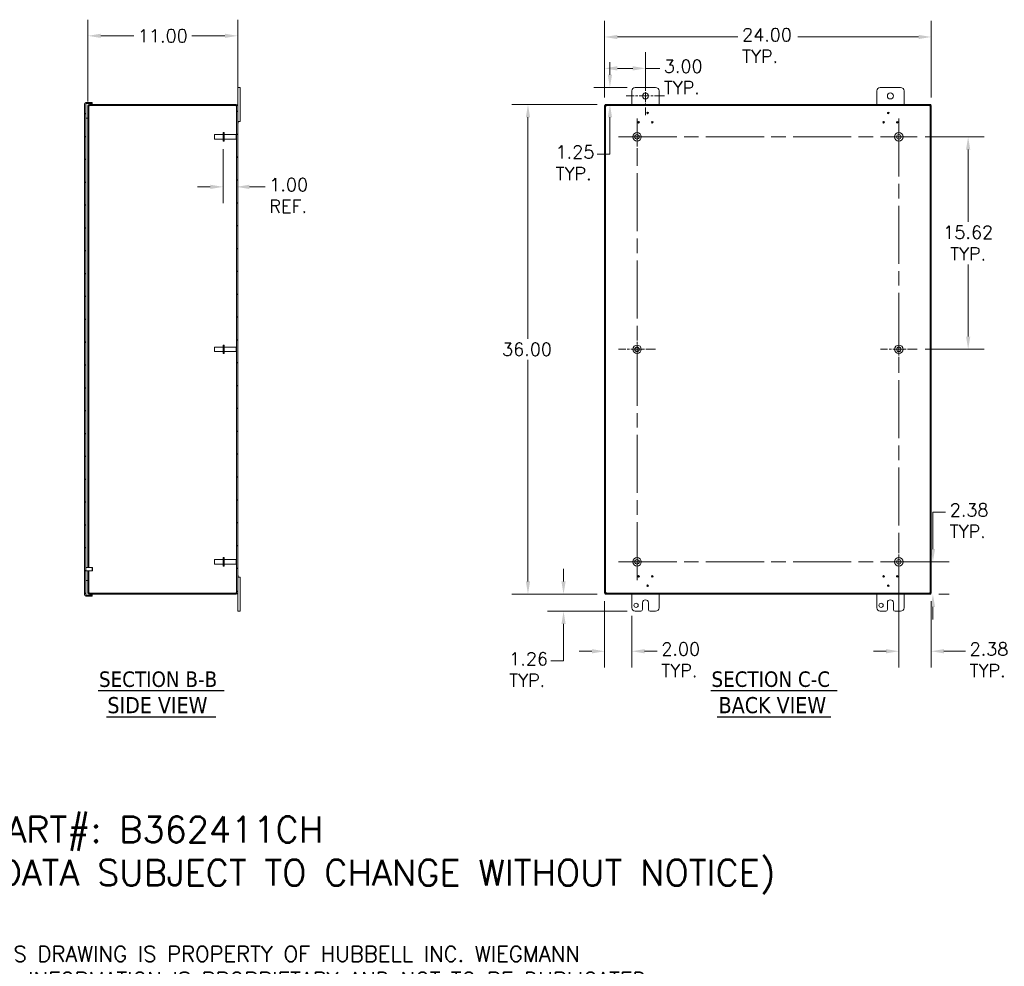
# Model space of a CAD drawing. Header units: inches. Extents: x 7 to 152, y 5 to 100.
# Tile 3 of 3: x 80 to 152, y 7 to 77. Entities that reach past the tile are written whole.
import ezdxf

# ---------------------------------------------------------------- set-up
doc = ezdxf.new("R2010")
doc.units = ezdxf.units.IN
doc.header["$LTSCALE"] = 9.5
doc.header["$MEASUREMENT"] = 0
doc.linetypes.add('CHAIN', pattern=[0.7087, 0.4724, -0.0591, 0.1181, -0.0591])
for name, color, linetype, lineweight in [('Center Mark (ANSI)', 7, 'Continuous', 5), ('Centerline (ANSI)', 7, 'Continuous', 5), ('Dimension (ANSI)', 7, 'Continuous', 5), ('Hatch (ANSI)', 7, 'Continuous', 5), ('Symbol (ANSI)', 7, 'Continuous', 5), ('Visible (ANSI)', 7, 'Continuous', 5)]:
    doc.layers.add(name, color=color, linetype=linetype, lineweight=lineweight)
doc.styles.add('Note Text (ANSI)', font='RomanS.shx')
doc.styles.add('ROMANS', font='romans.shx')
doc.styles.add('Text Style168', font='tahoma.ttf')
doc.styles.add('Text Style180', font='tahoma.ttf')
doc.dimstyles.new('Default (ANSI)', dxfattribs={"dimscale": 9.5, "dimtxt": 0.1, "dimasz": 0.098425, "dimexe": 0.125, "dimexo": 0.0625, "dimgap": 0.031496, "dimtad": 0, "dimtih": 1, "dimtoh": 1, "dimrnd": 1e-08, "dimzin": 0, "dimdsep": 46, "dimtxsty": 'ROMANS', "dimcen": 0.09, "dimdle": 0.393701, "dimclrd": 256, "dimclre": 256, "dimclrt": 256, "dimadec": 0, "dimazin": 0, "dimtfac": 1, "dimtofl": 0, "dimtmove": 0, "dimatfit": 3, "dimfxl": 1, "dimtolj": 1, "dimtzin": 0, "dimlwd": -1, "dimlwe": -1, "dimarcsym": 0})

# ---------------------------------------------------------------- blocks, each defined once
blk = doc.blocks.new('*D9')
at = {"layer": 'Defpoints', "color": 0, "transparency": 16777216}
for p in [(146.515, 75.8), (122.515, 70.76), (146.515, 70.76)]:
    blk.add_point(p, dxfattribs=at)
at = {"layer": 'Dimension (ANSI)', "transparency": 16777216}
for p, q in [((122.515, 71.354), (122.515, 76.987)), ((146.515, 71.354), (146.515, 76.987)), ((123.45, 75.8), (132.316, 75.8)), ((145.58, 75.8), (136.714, 75.8))]:
    blk.add_line(p, q, dxfattribs=at)
for points in [[(123.45, 75.955), (123.45, 75.644), (122.515, 75.8)], [(145.58, 75.955), (145.58, 75.644), (146.515, 75.8)]]:
    blk.add_solid(points, dxfattribs=at)
at = {"layer": 'Dimension (ANSI)', "transparency": 16777216, "insert": (132.615, 76.433), "char_height": 0.95, "attachment_point": 1, "style": 'ROMANS'}
blk.add_mtext('\\A1;24.00{\\PTYP.}', dxfattribs=at)
blk = doc.blocks.new('*D10')
at = {"layer": 'Defpoints', "color": 0, "transparency": 16777216}
for p in [(122.552, 70.839), (116.883, 34.839), (122.552, 34.839)]:
    blk.add_point(p, dxfattribs=at)
at = {"layer": 'Dimension (ANSI)', "transparency": 16777216}
for p, q in [((121.958, 70.839), (115.695, 70.839)), ((116.883, 69.904), (116.883, 53.613)), ((116.883, 35.774), (116.883, 52.065)), ((121.958, 34.839), (115.695, 34.839))]:
    blk.add_line(p, q, dxfattribs=at)
for points in [[(116.727, 69.904), (117.039, 69.904), (116.883, 70.839)], [(116.727, 35.774), (117.039, 35.774), (116.883, 34.839)]]:
    blk.add_solid(points, dxfattribs=at)
at = {"layer": 'Dimension (ANSI)', "transparency": 16777216, "insert": (114.983, 53.314), "char_height": 0.95, "attachment_point": 1, "style": 'ROMANS'}
blk.add_mtext('\\A1;36.00', dxfattribs=at)
blk = doc.blocks.new('*D11')
at = {"layer": 'Defpoints', "color": 0, "transparency": 16777216}
for p in [(125.515, 73.493), (125.515, 71.464), (122.515, 70.76)]:
    blk.add_point(p, dxfattribs=at)
at = {"layer": 'Dimension (ANSI)', "transparency": 16777216}
for p, q in [((122.515, 71.354), (122.515, 74.68)), ((125.515, 72.058), (125.515, 74.68)), ((123.45, 73.493), (124.58, 73.493)), ((125.515, 73.493), (126.567, 73.493))]:
    blk.add_line(p, q, dxfattribs=at)
for points in [[(123.45, 73.649), (123.45, 73.337), (122.515, 73.493)], [(124.58, 73.649), (124.58, 73.337), (125.515, 73.493)]]:
    blk.add_solid(points, dxfattribs=at)
at = {"layer": 'Dimension (ANSI)', "transparency": 16777216, "insert": (126.866, 74.126), "char_height": 0.95, "attachment_point": 1, "style": 'ROMANS'}
blk.add_mtext('\\A1;3.00{\\PTYP.}', dxfattribs=at)
blk = doc.blocks.new('*D12')
at = {"layer": 'Defpoints', "color": 0, "transparency": 16777216}
for p in [(122.905, 72.089), (124.765, 72.089), (122.552, 70.839)]:
    blk.add_point(p, dxfattribs=at)
at = {"layer": 'Dimension (ANSI)', "transparency": 16777216}
for p, q in [((122.905, 73.024), (122.905, 73.959)), ((124.171, 72.089), (121.718, 72.089)), ((123.146, 70.839), (124.093, 70.839)), ((122.905, 69.904), (122.905, 67.183)), ((122.905, 67.183), (121.97, 67.183))]:
    blk.add_line(p, q, dxfattribs=at)
for points in [[(122.75, 73.024), (123.061, 73.024), (122.905, 72.089)], [(122.75, 69.904), (123.061, 69.904), (122.905, 70.839)]]:
    blk.add_solid(points, dxfattribs=at)
at = {"layer": 'Dimension (ANSI)', "transparency": 16777216, "insert": (118.912, 67.816), "char_height": 0.95, "attachment_point": 1, "style": 'ROMANS'}
blk.add_mtext('\\A1;1.25{\\PTYP.}', dxfattribs=at)
blk = doc.blocks.new('*D13')
at = {"layer": 'Defpoints', "color": 0, "transparency": 16777216}
for p in [(144.135, 37.219), (146.515, 34.918), (144.135, 30.644)]:
    blk.add_point(p, dxfattribs=at)
at = {"layer": 'Dimension (ANSI)', "transparency": 16777216}
for p, q in [((144.135, 36.625), (144.135, 29.457)), ((146.515, 34.324), (146.515, 29.457)), ((143.2, 30.644), (142.265, 30.644)), ((147.45, 30.644), (149.035, 30.644))]:
    blk.add_line(p, q, dxfattribs=at)
for points in [[(143.2, 30.8), (143.2, 30.488), (144.135, 30.644)], [(147.45, 30.8), (147.45, 30.488), (146.515, 30.644)]]:
    blk.add_solid(points, dxfattribs=at)
at = {"layer": 'Dimension (ANSI)', "transparency": 16777216, "insert": (149.334, 31.278), "char_height": 0.95, "attachment_point": 1, "style": 'ROMANS'}
blk.add_mtext('\\A1;2.38{\\PTYP.}', dxfattribs=at)
blk = doc.blocks.new('*D14')
at = {"layer": 'Defpoints', "color": 0, "transparency": 16777216}
for p in [(144.135, 37.219), (146.64, 37.219), (146.478, 34.839)]:
    blk.add_point(p, dxfattribs=at)
at = {"layer": 'Dimension (ANSI)', "transparency": 16777216}
for p, q in [((146.64, 38.154), (146.64, 40.876)), ((146.64, 40.876), (147.575, 40.876)), ((144.729, 37.219), (147.827, 37.219)), ((147.072, 34.839), (147.827, 34.839)), ((146.64, 33.904), (146.64, 32.969))]:
    blk.add_line(p, q, dxfattribs=at)
for points in [[(146.484, 38.154), (146.796, 38.154), (146.64, 37.219)], [(146.484, 33.904), (146.796, 33.904), (146.64, 34.839)]]:
    blk.add_solid(points, dxfattribs=at)
at = {"layer": 'Dimension (ANSI)', "transparency": 16777216, "insert": (147.874, 41.509), "char_height": 0.95, "attachment_point": 1, "style": 'ROMANS'}
blk.add_mtext('\\A1;2.38{\\PTYP.}', dxfattribs=at)
blk = doc.blocks.new('*D15')
at = {"layer": 'Defpoints', "color": 0, "transparency": 16777216}
for p in [(122.515, 34.918), (124.515, 33.834), (124.515, 30.644)]:
    blk.add_point(p, dxfattribs=at)
at = {"layer": 'Dimension (ANSI)', "transparency": 16777216}
for p, q in [((122.515, 34.324), (122.515, 29.457)), ((124.515, 33.24), (124.515, 29.457)), ((121.58, 30.644), (120.645, 30.644)), ((125.45, 30.644), (126.385, 30.644))]:
    blk.add_line(p, q, dxfattribs=at)
for points in [[(121.58, 30.8), (121.58, 30.488), (122.515, 30.644)], [(125.45, 30.8), (125.45, 30.488), (124.515, 30.644)]]:
    blk.add_solid(points, dxfattribs=at)
at = {"layer": 'Dimension (ANSI)', "transparency": 16777216, "insert": (126.684, 31.278), "char_height": 0.95, "attachment_point": 1, "style": 'ROMANS'}
blk.add_mtext('\\A1;2.00{\\PTYP.}', dxfattribs=at)
blk = doc.blocks.new('*D16')
at = {"layer": 'Defpoints', "color": 0, "transparency": 16777216}
for p in [(122.552, 34.839), (119.497, 33.584), (124.765, 33.584)]:
    blk.add_point(p, dxfattribs=at)
at = {"layer": 'Dimension (ANSI)', "transparency": 16777216}
for p, q in [((119.497, 35.774), (119.497, 36.709)), ((121.958, 34.839), (118.309, 34.839)), ((124.171, 33.584), (118.309, 33.584)), ((119.497, 32.649), (119.497, 29.928)), ((119.497, 29.928), (118.562, 29.928))]:
    blk.add_line(p, q, dxfattribs=at)
for points in [[(119.341, 35.774), (119.653, 35.774), (119.497, 34.839)], [(119.341, 32.649), (119.653, 32.649), (119.497, 33.584)]]:
    blk.add_solid(points, dxfattribs=at)
at = {"layer": 'Dimension (ANSI)', "transparency": 16777216, "insert": (115.503, 30.561), "char_height": 0.95, "attachment_point": 1, "style": 'ROMANS'}
blk.add_mtext('\\A1;1.26{\\PTYP.}', dxfattribs=at)
blk = doc.blocks.new('*D17')
at = {"layer": 'Defpoints', "color": 0, "transparency": 16777216}
for p in [(95.551, 75.884), (84.551, 70.453), (95.551, 70.734)]:
    blk.add_point(p, dxfattribs=at)
at = {"layer": 'Dimension (ANSI)', "transparency": 16777216}
for p, q in [((84.551, 71.047), (84.551, 77.071)), ((95.551, 71.328), (95.551, 77.071)), ((85.486, 75.884), (87.92, 75.884)), ((94.616, 75.884), (92.182, 75.884))]:
    blk.add_line(p, q, dxfattribs=at)
for points in [[(85.486, 76.039), (85.486, 75.728), (84.551, 75.884)], [(94.616, 76.039), (94.616, 75.728), (95.551, 75.884)]]:
    blk.add_solid(points, dxfattribs=at)
at = {"layer": 'Dimension (ANSI)', "transparency": 16777216, "insert": (88.219, 76.359), "char_height": 0.95, "attachment_point": 1, "style": 'ROMANS'}
blk.add_mtext('\\A1;11.00', dxfattribs=at)
blk = doc.blocks.new('*D19')
at = {"layer": 'Defpoints', "color": 0, "transparency": 16777216}
for p in [(94.477, 68.147), (95.477, 64.782), (95.477, 63.899)]:
    blk.add_point(p, dxfattribs=at)
at = {"layer": 'Dimension (ANSI)', "transparency": 16777216}
for p, q in [((94.477, 67.553), (94.477, 63.594)), ((93.542, 64.782), (92.607, 64.782)), ((96.412, 64.782), (97.579, 64.782))]:
    blk.add_line(p, q, dxfattribs=at)
for points in [[(93.542, 64.938), (93.542, 64.626), (94.477, 64.782)], [(96.412, 64.938), (96.412, 64.626), (95.477, 64.782)]]:
    blk.add_solid(points, dxfattribs=at)
at = {"layer": 'Dimension (ANSI)', "transparency": 16777216, "insert": (97.878, 65.415), "char_height": 0.95, "attachment_point": 1, "style": 'ROMANS'}
blk.add_mtext('\\A1;1.00{\\PREF.}', dxfattribs=at)
blk = doc.blocks.new('*D20')
at = {"layer": 'Defpoints', "color": 0, "transparency": 16777216}
for p in [(145.487, 68.459), (145.487, 52.839), (149.228, 52.839)]:
    blk.add_point(p, dxfattribs=at)
at = {"layer": 'Dimension (ANSI)', "transparency": 16777216}
for p, q in [((146.081, 68.459), (150.415, 68.459)), ((149.228, 67.524), (149.228, 62.215)), ((149.228, 53.774), (149.228, 59.083)), ((146.081, 52.839), (150.415, 52.839))]:
    blk.add_line(p, q, dxfattribs=at)
for points in [[(149.072, 67.524), (149.383, 67.524), (149.228, 68.459)], [(149.072, 53.774), (149.383, 53.774), (149.228, 52.839)]]:
    blk.add_solid(points, dxfattribs=at)
at = {"layer": 'Dimension (ANSI)', "transparency": 16777216, "insert": (149.228, 61.916), "char_height": 0.95, "attachment_point": 2, "style": 'ROMANS'}
blk.add_mtext('\\A1;15.62{\\PTYP.}', dxfattribs=at)

msp = doc.modelspace()

# ---------------------------------------------------------------- hatches: boundary and pattern name
at = {"layer": 'Hatch (ANSI)'}
h = msp.add_hatch(dxfattribs=at)
h.set_pattern_fill('ANSI31', color=256, scale=9.5, angle=90, style=0)
edge = h.paths.add_edge_path()
edge.add_line((84.398, 70.92), (84.871, 70.92))
edge.add_line((84.871, 70.92), (84.871, 70.994))
edge.add_line((84.871, 70.994), (84.398, 70.994))
edge.add_ellipse((84.398, 70.905), major_axis=(0, 0.0896), ratio=1, start_angle=0, end_angle=90)
edge.add_line((84.308, 70.905), (84.308, 34.774))
edge.add_ellipse((84.398, 34.774), major_axis=(-0.0896, 0), ratio=1, start_angle=0, end_angle=90)
edge.add_line((84.398, 34.684), (84.871, 34.684))
edge.add_line((84.871, 34.684), (84.871, 34.758))
edge.add_line((84.871, 34.758), (84.398, 34.758))
edge.add_ellipse((84.398, 34.774), major_axis=(0, -0.0156), ratio=1, start_angle=270, end_angle=360, ccw=False)
edge.add_line((84.382, 34.774), (84.382, 70.905))
edge.add_ellipse((84.398, 70.905), major_axis=(-0.0156, 0), ratio=1, start_angle=270, end_angle=360, ccw=False)
h = msp.add_hatch(dxfattribs=at)
h.set_pattern_fill('ANSI31', color=256, scale=9.5, style=0)
edge = h.paths.add_edge_path()
edge.add_ellipse((95.446, 70.734), major_axis=(0, 0.0313), ratio=1, start_angle=270, end_angle=360)
edge.add_line((95.446, 70.765), (84.656, 70.765))
edge.add_ellipse((84.656, 70.734), major_axis=(-0.0313, 0), ratio=1, start_angle=270, end_angle=360)
edge.add_line((84.625, 70.734), (84.625, 70.464))
edge.add_line((84.625, 70.464), (84.551, 70.464))
edge.add_line((84.551, 70.464), (84.551, 70.734))
edge.add_ellipse((84.656, 70.734), major_axis=(0, 0.105), ratio=1, start_angle=0, end_angle=90, ccw=False)
edge.add_line((84.656, 70.839), (95.446, 70.839))
edge.add_ellipse((95.446, 70.734), major_axis=(0.105, 0), ratio=1, start_angle=0, end_angle=90, ccw=False)
edge.add_line((95.551, 70.734), (95.551, 34.944))
edge.add_ellipse((95.446, 34.944), major_axis=(0, -0.105), ratio=1, start_angle=0, end_angle=90, ccw=False)
edge.add_line((95.446, 34.839), (84.656, 34.839))
edge.add_ellipse((84.656, 34.944), major_axis=(-0.105, 0), ratio=1, start_angle=0, end_angle=90, ccw=False)
edge.add_line((84.551, 34.944), (84.551, 35.214))
edge.add_line((84.551, 35.214), (84.625, 35.214))
edge.add_line((84.625, 35.214), (84.625, 34.944))
edge.add_ellipse((84.656, 34.944), major_axis=(0, -0.0313), ratio=1, start_angle=270, end_angle=360)
edge.add_line((84.656, 34.913), (95.446, 34.913))
edge.add_ellipse((95.446, 34.944), major_axis=(0.0312, 0), ratio=1, start_angle=270, end_angle=360)
edge.add_line((95.477, 34.944), (95.477, 70.734))
h = msp.add_hatch(dxfattribs=at)
h.set_pattern_fill('ANSI31', color=256, scale=9.5, style=0)
h.paths.add_polyline_path([(146.478, 34.839), (146.478, 34.913), (122.552, 34.913), (122.552, 34.839)])
h.paths.add_polyline_path([(146.515, 70.76), (146.441, 70.76), (146.441, 34.918), (146.515, 34.918)])
h.paths.add_polyline_path([(122.552, 70.839), (122.552, 70.765), (146.478, 70.765), (146.478, 70.839)])
h.paths.add_polyline_path([(122.515, 34.918), (122.589, 34.918), (122.589, 70.76), (122.515, 70.76)])

# ---------------------------------------------------------------- linework, layer by layer
at = {"layer": 'Center Mark (ANSI)', "linetype": 'CHAIN', "ltscale": 0.164394}
for p, q in [((125.515, 72.871), (125.515, 70.058)), ((126.921, 71.464), (124.108, 71.464))]:
    msp.add_line(p, q, dxfattribs=at)
at = {"layer": 'Center Mark (ANSI)', "linetype": 'CHAIN', "ltscale": 0.158079}
for p, q in [((124.895, 69.812), (124.895, 67.107)), ((145.487, 68.459), (142.782, 68.459)), ((124.895, 54.192), (124.895, 51.487)), ((144.135, 54.192), (144.135, 51.487)), ((126.247, 52.839), (123.542, 52.839)), ((145.487, 52.839), (142.782, 52.839)), ((124.895, 38.572), (124.895, 35.867)), ((144.135, 38.572), (144.135, 35.867)), ((144.135, 38.572), (144.135, 35.867)), ((123.542, 37.219), (126.247, 37.219)), ((145.487, 37.219), (142.782, 37.219)), ((145.487, 37.219), (142.782, 37.219))]:
    msp.add_line(p, q, dxfattribs=at)
at = {"layer": 'Centerline (ANSI)', "linetype": 'CHAIN', "ltscale": 0.952448}
for p, q in [((124.895, 35.867), (124.895, 69.812)), ((144.135, 69.812), (144.135, 35.867)), ((123.542, 68.459), (145.487, 68.459)), ((123.542, 37.219), (145.487, 37.219))]:
    msp.add_line(p, q, dxfattribs=at)
at = {"layer": 'Symbol (ANSI)', "lineweight": 30}
for p, q in [((85.302, 27.768), (94.559, 27.768)), ((130.31, 27.769), (139.602, 27.769)), ((85.918, 25.82), (93.943, 25.82)), ((130.773, 25.822), (139.139, 25.822))]:
    msp.add_line(p, q, dxfattribs=at)
at = {"layer": 'Visible (ANSI)'}
for p, q in [((95.551, 71.839), (95.551, 72.089)), ((95.731, 72.089), (95.551, 72.089)), ((95.551, 71.839), (95.551, 70.734)), ((95.731, 72.089), (95.731, 71.839)), ((95.731, 69.839), (95.731, 71.839)), ((124.515, 70.839), (124.515, 71.839)), ((124.765, 72.089), (126.265, 72.089)), ((126.515, 71.839), (126.515, 70.839)), ((142.515, 70.839), (142.515, 71.839)), ((142.765, 72.089), (144.265, 72.089)), ((144.515, 71.839), (144.515, 70.839)), ((84.308, 70.905), (84.308, 34.774)), ((84.382, 34.774), (84.382, 70.905)), ((84.871, 70.994), (84.398, 70.994)), ((84.398, 70.92), (84.871, 70.92)), ((84.398, 70.909), (84.871, 70.909)), ((84.871, 70.92), (84.871, 70.994)), ((84.871, 70.839), (84.871, 70.909)), ((84.551, 70.734), (84.551, 70.464)), ((84.551, 70.464), (84.625, 70.464)), ((84.551, 70.464), (84.551, 70.453)), ((84.551, 70.453), (84.625, 70.453)), ((84.551, 70.453), (84.551, 36.809)), ((84.625, 70.464), (84.625, 70.734)), ((84.625, 70.453), (84.625, 70.464)), ((84.625, 70.453), (84.625, 36.809)), ((95.446, 70.839), (84.656, 70.839)), ((84.656, 70.765), (95.446, 70.765)), ((84.656, 70.76), (84.656, 70.754)), ((95.437, 70.76), (84.656, 70.76)), ((84.871, 70.76), (84.871, 70.765)), ((95.477, 70.734), (95.477, 34.944)), ((95.551, 34.944), (95.551, 70.734)), ((122.589, 70.76), (122.515, 70.76)), ((122.515, 70.76), (122.515, 34.918)), ((122.552, 70.839), (122.552, 70.765)), ((146.478, 70.839), (122.552, 70.839)), ((122.552, 70.765), (146.478, 70.765)), ((122.589, 34.918), (122.589, 70.76)), ((146.515, 70.76), (146.441, 70.76)), ((146.441, 70.76), (146.441, 34.918)), ((146.478, 70.765), (146.478, 70.839)), ((146.515, 34.918), (146.515, 70.76)), ((84.398, 69.839), (84.551, 69.839)), ((84.398, 36.853), (84.398, 69.839)), ((95.588, 69.574), (95.551, 69.589)), ((95.551, 69.589), (95.731, 69.589)), ((95.588, 69.485), (95.551, 69.469)), ((95.588, 69.574), (95.588, 69.485)), ((95.731, 69.839), (95.731, 69.589)), ((94.477, 68.772), (94.477, 68.147)), ((94.477, 68.772), (94.562, 68.772)), ((94.562, 68.772), (94.562, 68.147)), ((93.852, 68.294), (93.852, 68.624)), ((94.477, 68.624), (93.852, 68.624)), ((94.477, 68.294), (93.852, 68.294)), ((94.477, 68.147), (94.562, 68.147)), ((94.562, 68.624), (95.442, 68.624)), ((94.562, 68.294), (95.442, 68.294)), ((95.442, 68.294), (95.442, 68.624)), ((95.477, 68.589), (95.442, 68.624)), ((95.477, 68.329), (95.442, 68.294)), ((93.852, 52.674), (93.852, 53.004)), ((94.477, 53.004), (93.852, 53.004)), ((94.477, 53.152), (94.477, 52.527)), ((94.477, 53.152), (94.562, 53.152)), ((94.562, 53.152), (94.562, 52.527)), ((94.562, 53.004), (95.442, 53.004)), ((95.442, 52.674), (95.442, 53.004)), ((95.477, 52.969), (95.442, 53.004)), ((94.477, 52.674), (93.852, 52.674)), ((94.477, 52.527), (94.562, 52.527)), ((94.562, 52.674), (95.442, 52.674)), ((95.477, 52.709), (95.442, 52.674)), ((93.852, 37.054), (93.852, 37.384)), ((94.477, 37.384), (93.852, 37.384)), ((94.477, 37.054), (93.852, 37.054)), ((94.477, 37.532), (94.477, 36.907)), ((94.477, 37.532), (94.562, 37.532)), ((94.477, 36.907), (94.562, 36.907)), ((94.562, 37.532), (94.562, 36.907)), ((94.562, 37.384), (95.442, 37.384)), ((94.562, 37.054), (95.442, 37.054)), ((95.442, 37.054), (95.442, 37.384)), ((95.477, 37.349), (95.442, 37.384)), ((95.477, 37.089), (95.442, 37.054)), ((84.397, 36.853), (84.39, 36.853)), ((84.397, 36.516), (84.39, 36.516)), ((84.398, 35.839), (84.398, 36.516)), ((84.405, 36.845), (84.405, 36.524)), ((84.866, 36.809), (84.405, 36.809)), ((84.866, 36.559), (84.405, 36.559)), ((84.551, 36.559), (84.551, 35.225)), ((84.625, 36.559), (84.625, 35.225)), ((84.866, 36.559), (84.866, 36.809)), ((84.882, 36.793), (84.866, 36.809)), ((84.882, 36.575), (84.866, 36.559)), ((84.882, 36.793), (84.882, 36.575)), ((95.588, 36.194), (95.551, 36.209)), ((95.588, 36.194), (95.588, 36.105)), ((84.551, 35.839), (84.398, 35.839)), ((95.588, 36.105), (95.551, 36.089)), ((95.731, 36.084), (95.551, 36.084)), ((95.731, 36.084), (95.731, 35.834)), ((95.731, 33.834), (95.731, 35.834)), ((84.398, 34.769), (84.871, 34.769)), ((84.871, 34.758), (84.398, 34.758)), ((84.551, 35.225), (84.551, 35.214)), ((84.625, 35.225), (84.551, 35.225)), ((84.625, 35.214), (84.551, 35.214)), ((84.551, 35.214), (84.551, 34.944)), ((84.625, 35.214), (84.625, 35.225)), ((84.625, 34.944), (84.625, 35.214)), ((84.656, 34.924), (84.656, 34.918)), ((84.656, 34.918), (95.437, 34.918)), ((95.446, 34.913), (84.656, 34.913)), ((84.656, 34.839), (95.446, 34.839)), ((84.871, 34.913), (84.871, 34.918)), ((84.871, 34.769), (84.871, 34.839)), ((84.871, 34.684), (84.871, 34.758)), ((95.551, 34.944), (95.551, 33.834)), ((122.515, 34.918), (122.589, 34.918)), ((146.478, 34.913), (122.552, 34.913)), ((122.552, 34.913), (122.552, 34.839)), ((122.552, 34.839), (146.478, 34.839)), ((124.515, 33.834), (124.515, 34.839)), ((126.515, 34.839), (126.515, 33.834)), ((142.515, 33.834), (142.515, 34.839)), ((144.515, 34.839), (144.515, 33.834)), ((146.441, 34.918), (146.515, 34.918)), ((146.478, 34.839), (146.478, 34.913)), ((84.398, 34.684), (84.871, 34.684)), ((125.296, 33.709), (125.296, 34.209)), ((125.734, 34.209), (125.734, 33.709)), ((143.296, 33.709), (143.296, 34.209)), ((143.734, 34.209), (143.734, 33.709)), ((95.551, 33.584), (95.551, 33.834)), ((95.551, 33.584), (95.731, 33.584)), ((95.731, 33.834), (95.731, 33.584)), ((125.171, 33.584), (124.765, 33.584)), ((126.265, 33.584), (125.859, 33.584)), ((143.171, 33.584), (142.765, 33.584)), ((144.265, 33.584), (143.859, 33.584))]:
    msp.add_line(p, q, dxfattribs=at)
for centre, radius in [((125.515, 71.464), 0.219), ((143.515, 71.464), 0.219), ((125.674, 70.214), 0.06), ((125.674, 70.214), 0.0444), ((143.356, 70.214), 0.06), ((143.356, 70.214), 0.0444), ((125.015, 69.529), 0.06), ((125.015, 69.529), 0.0444), ((126.015, 69.529), 0.06), ((126.015, 69.529), 0.0444), ((143.015, 69.529), 0.06), ((143.015, 69.529), 0.0444), ((144.015, 69.529), 0.06), ((144.015, 69.529), 0.0444), ((124.895, 68.459), 0.312), ((144.135, 68.459), 0.312), ((124.895, 68.459), 0.165), ((144.135, 68.459), 0.165), ((124.895, 52.839), 0.312), ((124.895, 52.839), 0.165), ((144.135, 52.839), 0.312), ((144.135, 52.839), 0.165), ((124.895, 37.219), 0.312), ((124.895, 37.219), 0.165), ((144.135, 37.219), 0.312), ((144.135, 37.219), 0.165), ((125.015, 36.149), 0.06), ((125.015, 36.149), 0.0444), ((126.015, 36.149), 0.06), ((126.015, 36.149), 0.0444), ((143.015, 36.149), 0.06), ((143.015, 36.149), 0.0444), ((144.015, 36.149), 0.06), ((144.015, 36.149), 0.0444), ((125.674, 35.464), 0.06), ((125.674, 35.464), 0.0444), ((143.356, 35.464), 0.06), ((143.356, 35.464), 0.0444), ((124.828, 34.022), 0.157), ((142.828, 34.022), 0.157)]:
    msp.add_circle(centre, radius, dxfattribs=at)
for centre, radius, start, end in [((124.765, 71.839), 0.25, 90, 180), ((126.265, 71.839), 0.25, 0, 90), ((142.765, 71.839), 0.25, 90, 180), ((144.265, 71.839), 0.25, 0, 90), ((84.398, 70.905), 0.0896, 90, 180), ((84.398, 70.905), 0.0156, 90, 180), ((84.656, 70.734), 0.105, 90, 180), ((84.656, 70.734), 0.0313, 90, 180), ((84.656, 70.723), 0.0312, 90, 180), ((95.504, 70.779), 0.07, 195.4455, 213.40515), ((95.446, 70.734), 0.105, 0, 90), ((95.446, 70.734), 0.0313, 0, 90), ((122.578, 70.779), 0.07, 306.6621, 320.10956), ((146.452, 70.779), 0.07, 219.89044, 233.3379), ((84.39, 36.845), 0.008, 90, 180), ((84.39, 36.524), 0.008, 180, 270), ((84.397, 36.845), 0.008, 0, 90), ((84.397, 36.524), 0.008, 270, 0), ((84.398, 34.774), 0.0896, 180, 270), ((84.398, 34.774), 0.0156, 180, 270), ((84.656, 34.944), 0.105, 180, 270), ((84.656, 34.955), 0.0312, 180, 270), ((84.656, 34.944), 0.0313, 180, 270), ((95.504, 34.9), 0.07, 146.59485, 164.5545), ((95.446, 34.944), 0.0312, 270, 0), ((95.446, 34.944), 0.105, 270, 0), ((122.578, 34.9), 0.07, 39.89044, 53.3379), ((146.452, 34.9), 0.07, 126.6621, 140.10956), ((125.515, 34.209), 0.219, 0, 180), ((143.515, 34.209), 0.219, 0, 180), ((124.765, 33.834), 0.25, 180, 270), ((125.171, 33.709), 0.125, 270, 0), ((125.859, 33.709), 0.125, 180, 270), ((126.265, 33.834), 0.25, 270, 0), ((142.765, 33.834), 0.25, 180, 270), ((143.171, 33.709), 0.125, 270, 0), ((143.859, 33.709), 0.125, 180, 270), ((144.265, 33.834), 0.25, 270, 0)]:
    msp.add_arc(centre, radius, start, end, dxfattribs=at)
for points in [[(84.382, 70.905), (84.382, 70.906), (84.389, 70.908), (84.398, 70.909)], [(84.398, 70.909), (84.393, 70.909), (84.388, 70.909), (84.383, 70.909)], [(84.656, 70.754), (84.648, 70.754), (84.64, 70.754), (84.632, 70.753)], [(95.446, 70.74), (95.454, 70.733), (95.465, 70.726), (95.477, 70.721)], [(122.632, 70.734), (122.637, 70.743), (122.64, 70.752), (122.643, 70.762)], [(146.41, 70.723), (146.418, 70.719), (146.427, 70.716), (146.437, 70.714)], [(84.382, 34.774), (84.382, 34.772), (84.389, 34.771), (84.398, 34.769)], [(84.383, 34.77), (84.388, 34.77), (84.393, 34.769), (84.398, 34.769)], [(84.632, 34.925), (84.64, 34.925), (84.648, 34.924), (84.656, 34.924)], [(122.62, 34.956), (122.612, 34.959), (122.603, 34.963), (122.593, 34.965)], [(146.398, 34.944), (146.393, 34.936), (146.39, 34.926), (146.387, 34.916)]]:
    msp.add_open_spline(points, degree=3, dxfattribs=at)
for points, knots in [([(95.477, 70.723), (95.477, 70.71), (95.472, 70.706), (95.464, 70.712), (95.457, 70.716), (95.45, 70.726), (95.446, 70.74)], [0.930922, 0.930922, 0.930922, 0.930922, 1.849502, 1.849502, 1.849502, 2.558563, 2.558563, 2.558563, 2.558563]), ([(122.62, 70.723), (122.612, 70.71), (122.6, 70.706), (122.595, 70.712), (122.59, 70.716), (122.589, 70.726), (122.589, 70.74)], [0.930922, 0.930922, 0.930922, 0.930922, 1.849502, 1.849502, 1.849502, 2.558563, 2.558563, 2.558563, 2.558563]), ([(122.593, 70.713), (122.595, 70.714), (122.597, 70.715), (122.599, 70.715), (122.607, 70.717), (122.614, 70.72), (122.62, 70.723)], [-1.2028508, -1.2028508, -1.2028508, -1.2028508, -1.1424973, -1.1424973, -1.1424973, -0.9309219, -0.9309219, -0.9309219, -0.9309219]), ([(122.621, 70.765), (122.639, 70.765), (122.65, 70.761), (122.648, 70.752), (122.647, 70.747), (122.642, 70.739), (122.632, 70.734)], [-0.911742, -0.911742, -0.911742, -0.911742, 0.064847, 0.064847, 0.064847, 0.69622, 0.69622, 0.69622, 0.69622]), ([(146.398, 70.734), (146.384, 70.742), (146.378, 70.753), (146.383, 70.759), (146.387, 70.764), (146.396, 70.765), (146.409, 70.765)], [2.445373, 2.445373, 2.445373, 2.445373, 3.367178, 3.367178, 3.367178, 4.053334, 4.053334, 4.053334, 4.053334]), ([(146.387, 70.762), (146.388, 70.759), (146.389, 70.756), (146.39, 70.753), (146.392, 70.746), (146.395, 70.74), (146.398, 70.734)], [3.545426, 3.545426, 3.545426, 3.545426, 3.636104, 3.636104, 3.636104, 3.8378122, 3.8378122, 3.8378122, 3.8378122]), ([(146.441, 70.74), (146.441, 70.721), (146.438, 70.709), (146.429, 70.709), (146.423, 70.709), (146.416, 70.714), (146.41, 70.723)], [0.58303, 0.58303, 0.58303, 0.58303, 1.56533, 1.56533, 1.56533, 2.210671, 2.210671, 2.210671, 2.210671]), ([(95.446, 34.938), (95.452, 34.957), (95.464, 34.969), (95.47, 34.97), (95.475, 34.97), (95.477, 34.965), (95.477, 34.956)], [-2.558563, -2.558563, -2.558563, -2.558563, -1.576262, -1.576262, -1.576262, -0.930922, -0.930922, -0.930922, -0.930922]), ([(95.477, 34.957), (95.472, 34.955), (95.467, 34.953), (95.462, 34.95), (95.456, 34.946), (95.45, 34.942), (95.446, 34.938)], [2.16546, 2.16546, 2.16546, 2.16546, 2.3412248, 2.3412248, 2.3412248, 2.5585628, 2.5585628, 2.5585628, 2.5585628]), ([(122.589, 34.938), (122.589, 34.957), (122.592, 34.969), (122.601, 34.97), (122.607, 34.97), (122.614, 34.965), (122.62, 34.956)], [-2.558563, -2.558563, -2.558563, -2.558563, -1.576262, -1.576262, -1.576262, -0.930922, -0.930922, -0.930922, -0.930922]), ([(122.632, 34.944), (122.646, 34.936), (122.651, 34.925), (122.647, 34.919), (122.643, 34.915), (122.634, 34.913), (122.621, 34.913)], [-0.69622, -0.69622, -0.69622, -0.69622, 0.225586, 0.225586, 0.225586, 0.911742, 0.911742, 0.911742, 0.911742]), ([(122.643, 34.916), (122.642, 34.919), (122.641, 34.922), (122.64, 34.925), (122.638, 34.932), (122.635, 34.938), (122.632, 34.944)], [0.4038334, 0.4038334, 0.4038334, 0.4038334, 0.4945113, 0.4945113, 0.4945113, 0.6962196, 0.6962196, 0.6962196, 0.6962196]), ([(146.409, 34.913), (146.391, 34.913), (146.38, 34.917), (146.382, 34.926), (146.383, 34.932), (146.388, 34.939), (146.398, 34.944)], [2.229851, 2.229851, 2.229851, 2.229851, 3.20644, 3.20644, 3.20644, 3.837812, 3.837812, 3.837812, 3.837812]), ([(146.41, 34.956), (146.418, 34.968), (146.429, 34.973), (146.435, 34.967), (146.44, 34.962), (146.441, 34.952), (146.441, 34.938)], [-2.210671, -2.210671, -2.210671, -2.210671, -1.292091, -1.292091, -1.292091, -0.58303, -0.58303, -0.58303, -0.58303]), ([(146.437, 34.965), (146.435, 34.964), (146.433, 34.964), (146.431, 34.963), (146.423, 34.961), (146.416, 34.959), (146.41, 34.956)], [1.9387418, 1.9387418, 1.9387418, 1.9387418, 1.9990953, 1.9990953, 1.9990953, 2.2106707, 2.2106707, 2.2106707, 2.2106707])]:
    msp.add_open_spline(points, degree=3, knots=knots, dxfattribs=at)

# ---------------------------------------------------------------- texts
at = {"layer": 'Symbol (ANSI)', "attachment_point": 7}
for s, insert, char_height, style in [('SECTION B-B', (85.36, 28), 1.14, 'Text Style168'), ('SECTION C-C', (130.368, 28.002), 1.14, 'Text Style168'), ('SIDE VIEW', (85.979, 26.066), 1.1875, 'Text Style180'), ('BACK VIEW', (130.892, 26.068), 1.1875, 'Text Style180')]:
    msp.add_mtext(s, dxfattribs=dict(at, insert=insert, char_height=char_height, style=style))
at = {"layer": 'Symbol (ANSI)', "insert": (76.831, 12.206), "char_height": 0.95, "width": 70.14218, "attachment_point": 4, "line_spacing_factor": 1.003304, "style": 'Note Text (ANSI)'}
msp.add_mtext('{\\fRomanS|b0|i0|c0|p2;\\H2x;PART#: B362411CH\\P(DATA SUBJECT TO CHANGE WITHOUT NOTICE)\\P \\P\\H0.6x;THIS DRAWING IS PROPERTY OF HUBBELL INC. WIEGMANN\\PALL INFORMATION IS PROPRIETARY AND NOT TO BE DUPLICATED}', dxfattribs=at)

# ---------------------------------------------------------------- dimensions: what is measured, and where the dimension line sits
at = {"layer": 'Dimension (ANSI)'}
for base, p1, p2, angle, override, picture, middle in [((95.551, 75.884), (84.551, 70.453), (95.551, 70.734), 180, {"dimtih": 0, "dimtoh": 0, "dimdec": 2, "dimtp": 0, "dimtm": 0, "dimtdec": 2, "dimatfit": 1}, '*D17', (90.051, 75.884)), ((116.883, 34.839), (122.552, 70.839), (122.552, 34.839), 90, {"dimdec": 2, "dimtp": 0, "dimtm": 0, "dimtdec": 2, "dimatfit": 1}, '*D10', (116.883, 52.839))]:
    dim = msp.add_linear_dim(base=base, p1=p1, p2=p2, angle=angle, dimstyle='Default (ANSI)', override=override, dxfattribs=at)
    dim.commit()
    dim.dimension.update_dxf_attribs({"geometry": picture, "text_midpoint": middle, "dimtype": 160})
for base, p1, p2, angle, text, override, picture, middle in [((146.515, 75.8), (122.515, 70.76), (146.515, 70.76), 180, '<>{\\PTYP.}', {"dimtih": 0, "dimtoh": 0, "dimdec": 2, "dimtp": 0, "dimtm": 0, "dimtdec": 2, "dimatfit": 1, "dimtvp": -0.25}, '*D9', (134.515, 75.8)), ((125.515, 73.493), (122.515, 70.76), (125.515, 71.464), 180, '<>{\\PTYP.}', {"dimtih": 0, "dimtoh": 0, "dimdec": 2, "dimtp": 0, "dimtm": 0, "dimtdec": 2, "dimatfit": 2, "dimtvp": -0.25}, '*D11', (128.314, 73.493)), ((122.905, 72.089), (122.552, 70.839), (124.765, 72.089), 90, '<>{\\PTYP.}', {"dimdec": 2, "dimtp": 0, "dimtm": 0, "dimtdec": 2, "dimatfit": 1, "dimtvp": -0.25}, '*D12', (120.291, 67.183)), ((95.477, 64.782), (94.477, 68.147), (95.477, 63.899), 180, '<>{\\PREF.}', {"dimtih": 0, "dimtoh": 0, "dimdec": 2, "dimse2": 1, "dimtp": 0, "dimtm": 0, "dimtdec": 2, "dimatfit": 1, "dimtvp": -0.25}, '*D19', (99.257, 64.782)), ((149.228, 52.839), (145.487, 68.459), (145.487, 52.839), 90, '<>{\\PTYP.}', {"dimdec": 2, "dimtp": 0, "dimtm": 0, "dimtdec": 2, "dimatfit": 1, "dimtvp": -0.25}, '*D20', (149.228, 60.649)), ((146.64, 37.219), (146.478, 34.839), (144.135, 37.219), 270, '<>{\\PTYP.}', {"dimdec": 2, "dimtp": 0, "dimtm": 0, "dimtdec": 2, "dimatfit": 1, "dimtvp": -0.25}, '*D14', (149.322, 40.876)), ((119.496693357, 33.58416035), (122.551970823, 34.83916035), (124.764970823, 33.58416035), 270, '<>{\\PTYP.}', {"dimdec": 2, "dimtp": 0, "dimtm": 0, "dimtdec": 2, "dimatfit": 1, "dimtvp": -0.25}, '*D16', (116.882679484, 29.927551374)), ((124.515, 30.644), (122.515, 34.918), (124.515, 33.834), 180, '<>{\\PTYP.}', {"dimtih": 0, "dimtoh": 0, "dimdec": 2, "dimtp": 0, "dimtm": 0, "dimtdec": 2, "dimatfit": 1, "dimtvp": -0.25}, '*D15', (128.132, 30.644))]:
    dim = msp.add_linear_dim(base=base, p1=p1, p2=p2, angle=angle, text=text, dimstyle='Default (ANSI)', override=override, dxfattribs=at)
    dim.commit()
    dim.dimension.update_dxf_attribs({"geometry": picture, "text_midpoint": middle, "dimtype": 160})
dim = msp.add_linear_dim(base=(144.135, 30.644), p1=(146.515, 34.918), p2=(144.135, 37.219), text='<>{\\PTYP.}', dimstyle='Default (ANSI)', override={"dimtih": 0, "dimtoh": 0, "dimdec": 2, "dimtp": 0, "dimtm": 0, "dimtdec": 2, "dimatfit": 1, "dimtvp": -0.25}, dxfattribs=at)
dim.commit()
dim.dimension.update_dxf_attribs({"geometry": '*D13', "text_midpoint": (150.782, 30.644), "dimtype": 160})

doc.saveas('drawing.dxf')
